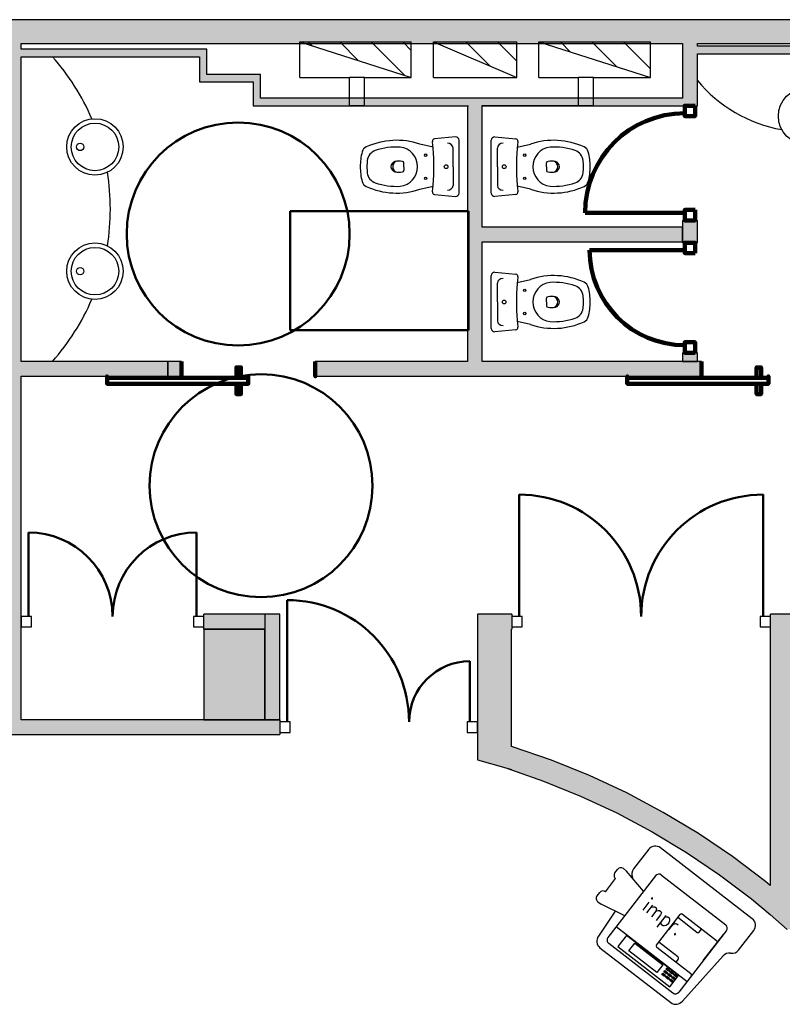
# Model space of a CAD drawing. Header units: metres. Extents: x -1 to 461, y -6 to 31.
# Tile 6 of 25: x 404.43 to 409.56, y 21.61 to 28.23. Entities that reach past the tile are written whole.
import ezdxf

# ---------------------------------------------------------------- set-up
doc = ezdxf.new("R2010")
doc.units = ezdxf.units.M
doc.linetypes.add('CONTINUA', pattern=[0])
doc.linetypes.add('VERDECKT', pattern=[9.525, 6.35, -3.175])
for name, color, linetype, lineweight in [('3D P3 MURS', 7, 'CONTINUA', 25), ('3D P3 MURS NOUS', 7, 'CONTINUA', 25), ('3D P3 PILAR', 7, 'CONTINUA', 25), ('P3 ESCALES 2D', 7, 'CONTINUA', 25), ('P3 MOBLES', 7, 'CONTINUA', 25)]:
    doc.layers.add(name, color=color, linetype=linetype, lineweight=lineweight)
doc.styles.add('SIMPLEX', font='simplex_.ttf')
pattern_1 = [(135, (0, 0), (-0.21213203, -0.21213203), []), (135, (-0.10607, -0.10607), (-0.21213203, -0.21213203), [])]

msp = doc.modelspace()

# ---------------------------------------------------------------- hatches: boundary and pattern name
at = {"layer": '3D P3 MURS', "linetype": 'CONTINUA', "lineweight": 18, "true_color": 0xa0a0a0, "transparency": 33554687}
for points in [[(426.8464, 28.2282), (401.2904, 28.2282), (401.2587, 28.0682), (426.8132, 28.0682)], [(404.437, 23.5195), (404.437, 28.0682), (404.337, 28.0682), (404.337, 23.4217), (404.341, 23.4217), (404.341, 23.5195)], [(404.437, 27.9795), (405.637, 27.9795), (405.637, 28.0295), (404.437, 28.0295)], [(405.637, 28.0295), (405.637, 27.8595), (405.687, 27.8595), (405.687, 28.0295)], [(408.987, 27.6495), (408.987, 28.0682), (408.887, 28.0682), (408.887, 27.6995), (408.8875, 27.6995), (408.8875, 27.6495)], [(408.987, 27.9995), (410.453, 27.9995), (410.453, 28.0495), (408.987, 28.0495)], [(405.637, 27.8095), (405.997, 27.8095), (405.997, 27.8595), (405.637, 27.8595)], [(405.997, 27.8595), (405.997, 27.6995), (406.047, 27.6995), (406.047, 27.8595)], [(405.997, 27.6495), (408.8875, 27.6495), (408.8875, 27.6995), (405.997, 27.6995)], [(407.4397, 27.6495), (407.4397, 25.9295), (407.5397, 25.9295), (407.5397, 27.6495)], [(407.5397, 26.7335), (408.8875, 26.7335), (408.8875, 26.8335), (407.5397, 26.8335)], [(404.437, 25.8295), (405.4245, 25.8295), (405.4245, 25.9295), (404.437, 25.9295)], [(406.4152, 25.8295), (409.0154, 25.8295), (409.0154, 25.9295), (406.4152, 25.9295)], [(406.077, 24.2295), (405.667, 24.2295), (405.667, 24.1295), (406.077, 24.1295)], [(406.177, 23.5195), (406.177, 24.2295), (406.077, 24.2295), (406.077, 23.5195)], [(407.737, 23.1838), (407.737, 24.2295), (407.507, 24.2295), (407.507, 23.2499)], [(407.737, 24.2295), (407.737, 24.1295), (407.7387, 24.1295), (407.7387, 24.2295)], [(409.747, 24.2295), (409.4785, 24.2295), (409.4785, 24.1295), (409.747, 24.1295)], [(409.747, 22.1096), (409.747, 24.1295), (409.477, 24.1295), (409.477, 22.2094), (409.5919, 22.1096)], [(404.341, 23.4195), (406.177, 23.4195), (406.177, 23.5195), (404.341, 23.5195)], [(407.737, 23.1838), (407.6974, 23.1952), (407.9518, 23.1074), (408.2014, 23.0065), (408.4453, 22.8926), (408.6829, 22.7661), (408.9136, 22.6274), (409.1367, 22.4768), (409.3516, 22.3147), (409.477, 22.2094), (409.477, 22.4053), (409.445, 22.4321), (409.2239, 22.5989), (408.9943, 22.7539), (408.7569, 22.8967), (408.5123, 23.0269), (408.2613, 23.1441), (408.0045, 23.248), (407.7425, 23.3383), (407.737, 23.3399)]]:
    msp.add_hatch(color=253, dxfattribs=at).paths.add_polyline_path(points)
at = {"layer": '3D P3 MURS NOUS', "linetype": 'CONTINUA', "lineweight": 18, "true_color": 0xa0a0a0, "transparency": 33554687}
for points in [[(408.987, 26.7284), (408.987, 26.8784), (408.887, 26.8784), (408.887, 26.8335), (408.887, 26.7335), (408.887, 26.7284)], [(408.987, 25.9295), (408.987, 25.9884), (408.887, 25.9884), (408.887, 25.9295)]]:
    msp.add_hatch(color=253, dxfattribs=at).paths.add_polyline_path(points)
at = {"layer": '3D P3 MURS NOUS', "linetype": 'CONTINUA', "lineweight": 18, "transparency": 33554687}
msp.add_hatch(color=2, dxfattribs=at).paths.add_polyline_path([(405.4245, 25.8295), (405.5152, 25.8295), (405.5152, 25.9295), (405.4245, 25.9295)])
at = {"layer": '3D P3 PILAR', "linetype": 'CONTINUA', "lineweight": 18, "transparency": 33554687}
msp.add_hatch(color=9, dxfattribs=at).paths.add_polyline_path([(405.667, 23.5195), (406.077, 23.5195), (406.077, 24.1295), (405.667, 24.1295)])
at = {"layer": 'P3 ESCALES 2D', "lineweight": 25, "transparency": 33554687}
h = msp.add_hatch(dxfattribs=at)
h.set_pattern_fill('RAYADO_1', scale=0.1, angle=45, style=0, pattern_type=2)
h.set_pattern_definition(pattern_1)
h.paths.add_polyline_path([(407.0612, 27.8385), (407.0612, 28.0785), (406.3112, 28.0785)], flags=0)
h = msp.add_hatch(dxfattribs=at)
h.set_pattern_fill('RAYADO_1', scale=0.1, angle=45, style=0, pattern_type=2)
h.set_pattern_definition(pattern_1)
h.paths.add_polyline_path([(407.2112, 28.0785), (407.7712, 27.8385), (407.7712, 28.0785)], flags=0)
h = msp.add_hatch(dxfattribs=at)
h.set_pattern_fill('RAYADO_1', scale=0.1, angle=45, style=0, pattern_type=2)
h.set_pattern_definition(pattern_1)
h.paths.add_polyline_path([(407.9212, 28.0785), (408.6712, 27.8385), (408.6712, 28.0785)], flags=0)

# ---------------------------------------------------------------- linework, layer by layer
at = {"layer": '3D P3 MURS', "color": 7, "linetype": 'CONTINUA', "lineweight": 25, "transparency": 33554687}
for p, q in [((426.8464, 28.2282), (401.2904, 28.2282)), ((404.437, 28.0682), (408.887, 28.0682)), ((404.437, 28.0295), (404.437, 28.0682)), ((405.637, 28.0295), (404.437, 28.0295)), ((405.687, 28.0295), (405.637, 28.0295)), ((405.687, 27.8595), (405.687, 28.0295)), ((408.887, 28.0682), (408.887, 27.6995)), ((408.987, 28.0682), (415.777, 28.0682)), ((408.987, 28.0495), (408.987, 28.0682)), ((410.453, 28.0495), (408.987, 28.0495)), ((404.437, 27.9795), (405.637, 27.9795)), ((404.437, 25.9295), (404.437, 27.9795)), ((405.637, 27.9795), (405.637, 27.8595)), ((408.987, 27.9995), (410.453, 27.9995)), ((408.987, 27.6495), (408.987, 27.9995)), ((405.637, 27.8595), (405.637, 27.8095)), ((405.997, 27.8595), (405.687, 27.8595)), ((406.047, 27.8595), (405.997, 27.8595)), ((406.047, 27.6995), (406.047, 27.8595)), ((405.637, 27.8095), (405.997, 27.8095)), ((405.997, 27.8095), (405.997, 27.6995)), ((405.997, 27.6995), (405.997, 27.6495)), ((408.887, 27.6995), (406.047, 27.6995)), ((405.997, 27.6495), (407.4397, 27.6495)), ((407.4397, 27.6495), (407.4397, 25.9295)), ((407.5397, 27.6495), (408.8875, 27.6495)), ((407.5397, 26.8335), (407.5397, 27.6495)), ((408.8875, 27.6495), (408.987, 27.6495)), ((408.8875, 26.8335), (407.5397, 26.8335)), ((408.8875, 26.7335), (408.8875, 26.8335)), ((407.5397, 26.7335), (408.8875, 26.7335)), ((407.5397, 25.9295), (407.5397, 26.7335)), ((405.4245, 25.9295), (404.437, 25.9295)), ((405.4245, 25.8295), (405.4245, 25.9295)), ((407.4397, 25.9295), (406.4152, 25.9295)), ((406.4152, 25.9295), (406.4152, 25.8295)), ((409.0154, 25.9295), (407.5397, 25.9295)), ((409.0154, 25.8295), (409.0154, 25.9295)), ((404.437, 25.8295), (405.4245, 25.8295)), ((404.437, 24.2295), (404.437, 25.8295)), ((406.4152, 25.8295), (409.0154, 25.8295)), ((404.437, 24.1295), (404.437, 24.2295)), ((405.667, 24.1295), (405.667, 24.2295)), ((406.077, 24.2295), (405.667, 24.2295)), ((406.0905, 24.2295), (406.077, 24.2295)), ((406.077, 24.2295), (406.077, 24.1295)), ((406.177, 24.2295), (406.0905, 24.2295)), ((406.177, 23.5195), (406.177, 24.2295)), ((407.737, 24.2295), (407.507, 24.2295)), ((407.507, 24.2295), (407.507, 23.5195)), ((407.7387, 24.2295), (407.737, 24.2295)), ((407.7387, 24.2295), (407.7387, 24.1295)), ((409.4785, 24.1295), (409.4785, 24.2295)), ((409.747, 24.2295), (409.4785, 24.2295)), ((404.437, 23.5195), (404.437, 24.1295)), ((405.667, 24.1295), (406.077, 24.1295)), ((406.077, 24.1295), (406.077, 23.5195)), ((407.737, 24.1295), (407.7387, 24.1295)), ((407.737, 23.3399), (407.737, 24.1295)), ((409.4785, 24.1295), (409.477, 24.1295)), ((409.477, 24.1295), (409.477, 22.4053)), ((406.077, 23.5195), (404.437, 23.5195)), ((406.077, 23.5195), (406.177, 23.5195)), ((406.177, 23.5195), (406.077, 23.5195)), ((406.177, 23.5195), (406.177, 23.4195)), ((407.507, 23.5195), (407.507, 23.4195)), ((404.341, 23.4195), (406.177, 23.4195)), ((407.507, 23.4195), (407.507, 23.2499)), ((407.7425, 23.3383), (407.737, 23.3399)), ((408.0045, 23.248), (407.7425, 23.3383)), ((407.507, 23.2499), (407.5071, 23.2498)), ((407.5071, 23.2498), (407.6974, 23.1952)), ((408.2613, 23.1441), (408.0045, 23.248)), ((407.6974, 23.1952), (407.9518, 23.1074)), ((407.6974, 23.1952), (407.737, 23.1838)), ((408.5123, 23.0269), (408.2613, 23.1441)), ((407.9518, 23.1074), (408.2014, 23.0065)), ((408.2014, 23.0065), (408.4453, 22.8926)), ((408.7569, 22.8967), (408.5123, 23.0269)), ((408.4453, 22.8926), (408.6829, 22.7661)), ((408.9943, 22.7539), (408.7569, 22.8967)), ((408.6829, 22.7661), (408.9136, 22.6274)), ((409.2239, 22.5989), (408.9943, 22.7539)), ((408.9136, 22.6274), (409.1367, 22.4768)), ((409.445, 22.4321), (409.2239, 22.5989)), ((409.1367, 22.4768), (409.3516, 22.3147)), ((409.477, 22.4053), (409.445, 22.4321)), ((409.3516, 22.3147), (409.477, 22.2094)), ((409.477, 22.2094), (409.5919, 22.1096))]:
    msp.add_line(p, q, dxfattribs=at)
at = {"layer": '3D P3 MURS', "color": 202, "linetype": 'CONTINUA', "lineweight": 50, "transparency": 33554687}
for p, q in [((407.7887, 24.2145), (407.7887, 25.0339)), ((409.4285, 24.2145), (409.4285, 25.0339)), ((404.487, 24.2145), (404.487, 24.779)), ((405.617, 24.2145), (405.617, 24.779)), ((406.227, 23.5045), (406.227, 24.3245)), ((407.457, 23.5045), (407.457, 23.9135))]:
    msp.add_line(p, q, dxfattribs=at)
at = {"layer": '3D P3 MURS', "color": 7, "linetype": 'CONTINUA', "lineweight": 25, "transparency": 33554687}
for points in [[(404.437, 24.1445), (404.507, 24.1445), (404.507, 24.2145), (404.437, 24.2145), (404.437, 24.1445)], [(405.597, 24.1445), (405.667, 24.1445), (405.667, 24.2145), (405.597, 24.2145), (405.597, 24.1445)], [(407.7387, 24.1445), (407.8087, 24.1445), (407.8087, 24.2145), (407.7387, 24.2145), (407.7387, 24.1445)], [(409.4085, 24.1445), (409.4785, 24.1445), (409.4785, 24.2145), (409.4085, 24.2145), (409.4085, 24.1445)], [(406.177, 23.4345), (406.247, 23.4345), (406.247, 23.5045), (406.177, 23.5045), (406.177, 23.4345)], [(407.437, 23.4345), (407.507, 23.4345), (407.507, 23.5045), (407.437, 23.5045), (407.437, 23.4345)]]:
    msp.add_lwpolyline(points, close=True, dxfattribs=at)
at = {"layer": '3D P3 MURS', "color": 202, "linetype": 'CONTINUA', "lineweight": 50, "transparency": 33554687}
for centre, radius, start, end in [((407.7887, 24.2145), 0.8194, 0, 90), ((409.4285, 24.2145), 0.8194, 90, 180), ((404.487, 24.2145), 0.5645, 0, 90), ((405.617, 24.2145), 0.5645, 90, 180), ((406.227, 23.5045), 0.82, 0, 90), ((407.457, 23.5045), 0.409, 90, 180)]:
    msp.add_arc(centre, radius, start, end, dxfattribs=at)
at = {"layer": '3D P3 MURS NOUS', "color": 240, "linetype": 'CONTINUA', "lineweight": 140, "transparency": 33554687}
for p, q in [((408.902, 26.9284), (408.231, 26.9284)), ((408.902, 26.6784), (408.262, 26.6784))]:
    msp.add_line(p, q, dxfattribs=at)
at = {"layer": '3D P3 MURS NOUS', "color": 7, "linetype": 'CONTINUA', "lineweight": 25, "transparency": 33554687}
for p, q in [((408.887, 26.8784), (408.987, 26.8784)), ((408.887, 26.8784), (408.887, 26.8335)), ((408.887, 26.8335), (408.887, 26.7335)), ((408.987, 26.7284), (408.987, 26.8784)), ((408.887, 26.7335), (408.887, 26.7284)), ((408.987, 26.7284), (408.887, 26.7284)), ((408.887, 25.9884), (408.987, 25.9884)), ((408.887, 25.9884), (408.887, 25.9295)), ((408.987, 25.9295), (408.987, 25.9884)), ((405.5152, 25.9295), (405.4245, 25.9295)), ((405.4245, 25.9295), (405.4245, 25.8295)), ((405.5152, 25.9295), (405.5152, 25.8295)), ((408.887, 25.9295), (408.987, 25.9295)), ((405.4245, 25.8295), (405.5152, 25.8295))]:
    msp.add_line(p, q, dxfattribs=at)
at = {"layer": '3D P3 MURS NOUS', "color": 240, "linetype": 'CONTINUA', "lineweight": 140, "transparency": 33554687}
for points in [[(408.972, 27.6495), (408.972, 27.5795), (408.902, 27.5795), (408.902, 27.6495), (408.972, 27.6495)], [(408.972, 26.9484), (408.972, 26.8784), (408.902, 26.8784), (408.902, 26.9484), (408.972, 26.9484)], [(408.972, 26.6584), (408.972, 26.7284), (408.902, 26.7284), (408.902, 26.6584), (408.972, 26.6584)], [(408.972, 25.9884), (408.972, 26.0584), (408.902, 26.0584), (408.902, 25.9884), (408.972, 25.9884)], [(405.5152, 25.9295), (405.5152, 25.8795), (405.5152, 25.8295), (405.5152, 25.8795), (405.5152, 25.9295)], [(406.4152, 25.9295), (406.4152, 25.8795), (406.4152, 25.8295), (406.4152, 25.8795), (406.4152, 25.9295)], [(409.0154, 25.9295), (409.0154, 25.8795), (409.0154, 25.8295), (409.0154, 25.8795), (409.0154, 25.9295)], [(405.9652, 25.8195), (405.0152, 25.8195), (405.0152, 25.8295), (405.0152, 25.7795), (405.9652, 25.7795), (405.9652, 25.8295), (405.9652, 25.8195)], [(405.9152, 25.8195), (405.8852, 25.8195), (405.8852, 25.8895), (405.9152, 25.8895), (405.9152, 25.8195)], [(409.4654, 25.8195), (408.5154, 25.8195), (408.5154, 25.8295), (408.5154, 25.7795), (409.4654, 25.7795), (409.4654, 25.8295), (409.4654, 25.8195)], [(409.4154, 25.8195), (409.3854, 25.8195), (409.3854, 25.8895), (409.4154, 25.8895), (409.4154, 25.8195)], [(405.9152, 25.7795), (405.8852, 25.7795), (405.8852, 25.7095), (405.9152, 25.7095), (405.9152, 25.7795)], [(409.4154, 25.7795), (409.3854, 25.7795), (409.3854, 25.7095), (409.4154, 25.7095), (409.4154, 25.7795)]]:
    msp.add_lwpolyline(points, close=True, dxfattribs=at)
for centre, radius, start, end in [((408.902, 26.9284), 0.671, 90, 180), ((408.902, 26.6784), 0.64, 180, 270)]:
    msp.add_arc(centre, radius, start, end, dxfattribs=at)
at = {"layer": '3D P3 PILAR', "color": 7, "linetype": 'CONTINUA', "lineweight": 25, "transparency": 33554687}
for p, q in [((406.077, 24.1295), (405.667, 24.1295)), ((405.667, 24.1295), (405.667, 23.5195)), ((406.077, 23.5195), (406.077, 24.1295)), ((405.667, 23.5195), (406.077, 23.5195))]:
    msp.add_line(p, q, dxfattribs=at)
at = {"layer": 'P3 ESCALES 2D', "color": 7, "lineweight": 25, "transparency": 33554687}
for p, q in [((406.3112, 28.0785), (407.0612, 27.8385)), ((406.3112, 27.8385), (406.3112, 28.0785)), ((406.3112, 28.0785), (407.0612, 28.0785)), ((407.0612, 27.8385), (407.0612, 28.0785)), ((407.2112, 28.0785), (407.7712, 28.0785)), ((407.2112, 27.8385), (407.2112, 28.0785)), ((407.2112, 28.0785), (407.7712, 27.8385)), ((407.7712, 27.8385), (407.7712, 28.0785)), ((407.9212, 27.8385), (407.9212, 28.0785)), ((407.9212, 28.0785), (408.6712, 28.0785)), ((407.9212, 28.0785), (408.6712, 27.8385)), ((408.6712, 27.8385), (408.6712, 28.0785)), ((406.3112, 27.8385), (406.647, 27.8385)), ((406.647, 27.6495), (406.647, 27.8385)), ((406.747, 27.8385), (406.647, 27.8385)), ((406.747, 27.8385), (407.0612, 27.8385)), ((406.747, 27.6495), (406.747, 27.8385)), ((407.2112, 27.8385), (407.7712, 27.8385)), ((407.9212, 27.8385), (408.187, 27.8385)), ((408.187, 27.6495), (408.187, 27.8385)), ((408.287, 27.8385), (408.187, 27.8385)), ((408.287, 27.8385), (408.6712, 27.8385)), ((408.287, 27.6495), (408.287, 27.8385)), ((406.747, 27.6495), (406.647, 27.6495)), ((406.747, 27.6495), (407.447, 27.6495)), ((408.187, 27.6495), (407.537, 27.6495)), ((408.287, 27.6495), (408.187, 27.6495))]:
    msp.add_line(p, q, dxfattribs=at)
at = {"layer": 'P3 ESCALES 2D', "color": 7, "linetype": 'CONTINUA', "lineweight": 25, "transparency": 33554687}
for p, q in [((407.3593, 27.4393), (407.2181, 27.4261)), ((407.6247, 27.4393), (407.7659, 27.4261)), ((407.2086, 27.3708), (407.1199, 27.3916)), ((407.3427, 27.2395), (407.3427, 27.3651)), ((407.6412, 27.2395), (407.6412, 27.3651)), ((407.7754, 27.3708), (407.864, 27.3916)), ((407.0119, 27.2395), (407.0119, 27.2648)), ((407.0119, 27.2395), (407.0119, 27.2142)), ((407.3427, 27.2395), (407.3427, 27.1138)), ((407.6412, 27.2395), (407.6412, 27.1138)), ((407.9721, 27.2395), (407.9721, 27.2648)), ((407.9721, 27.2395), (407.9721, 27.2142)), ((407.1199, 27.0873), (407.2086, 27.1081)), ((407.864, 27.0873), (407.7754, 27.1081)), ((407.2181, 27.0528), (407.3593, 27.0396)), ((407.7659, 27.0528), (407.6247, 27.0396)), ((407.6247, 26.5293), (407.7659, 26.5161)), ((407.6412, 26.3295), (407.6412, 26.4551)), ((407.7754, 26.4608), (407.864, 26.4816)), ((407.6412, 26.3295), (407.6412, 26.2038)), ((407.9721, 26.3295), (407.9721, 26.3548)), ((407.9721, 26.3295), (407.9721, 26.3042)), ((407.864, 26.1773), (407.7754, 26.1981)), ((407.7659, 26.1428), (407.6247, 26.1296))]:
    msp.add_line(p, q, dxfattribs=at)
for points in [[(407.3835, 27.0608), (407.3835, 27.2395), (407.3835, 27.4181)], [(407.6005, 27.0608), (407.6005, 27.2395), (407.6005, 27.4181)], [(407.6005, 26.1508), (407.6005, 26.3295), (407.6005, 26.5081)]]:
    msp.add_lwpolyline(points, dxfattribs=at)
for centre, radius in [((409.722, 27.5795), 0.19), ((404.9336, 27.3724), 0.19), ((404.9336, 27.3724), 0.16), ((404.8336, 27.3724), 0.025), ((407.1585, 27.317), 0.008), ((407.8255, 27.317), 0.008), ((407.2964, 27.2395), 0.0125), ((407.6875, 27.2395), 0.0125), ((407.1585, 27.162), 0.008), ((407.8255, 27.162), 0.008), ((404.9336, 26.5365), 0.19), ((404.9336, 26.5365), 0.16), ((404.8336, 26.5365), 0.025), ((407.8255, 26.407), 0.008), ((407.6875, 26.3295), 0.0125), ((407.8255, 26.252), 0.008)]:
    msp.add_circle(centre, radius, dxfattribs=at)
at = {"layer": 'P3 ESCALES 2D', "color": 7, "lineweight": 25, "transparency": 33554687}
for centre, radius, start, end in [((403.495, 26.9545), 1.542, 23.17338, 41.66242), ((409.722, 28.4293), 0.955, 219.68101, 259.92644), ((403.495, 26.9545), 1.542, 350.77307, 9.22693), ((403.495, 26.9545), 1.542, 318.33758, 336.82662)]:
    msp.add_arc(centre, radius, start, end, dxfattribs=at)
at = {"layer": 'P3 ESCALES 2D', "color": 7, "linetype": 'CONTINUA', "lineweight": 25, "transparency": 33554687}
for centre, radius, start, end in [((407.2193, 27.4112), 0.015, 94.7621, 186.90366), ((407.3617, 27.4176), 0.0218, 1.3248, 96.36436), ((407.6223, 27.4176), 0.0218, 83.63564, 178.6752), ((407.7646, 27.4112), 0.015, 353.09634, 85.2379), ((406.7796, 27.3266), 0.05, 114.68252, 165.45309), ((406.964, 26.9253), 0.4916, 71.51403, 114.68252), ((406.964, 26.9253), 0.4466, 86.97911, 108.86689), ((406.9716, 27.2395), 0.1328, 276.8934, 83.1066), ((405.8013, 27.2395), 1.4134, 5.33234, 6.90366), ((405.8013, 27.2395), 1.4134, 0, 5.33234), ((407.3058, 27.3612), 0.0372, 6.0407, 91.70164), ((407.6782, 27.3612), 0.0372, 88.29836, 173.9593), ((409.1827, 27.2395), 1.4134, 174.66766, 180), ((409.1827, 27.2395), 1.4134, 173.09634, 174.66766), ((408.0199, 26.9253), 0.4916, 65.31748, 108.48597), ((408.0123, 27.2395), 0.1328, 96.8934, 263.1066), ((408.0199, 26.9253), 0.4466, 71.13311, 93.02089), ((408.2043, 27.3266), 0.05, 14.54691, 65.31748), ((407.1155, 27.2395), 0.397, 165.45309, 180), ((406.8455, 27.2723), 0.08, 108.86689, 173.07216), ((408.1385, 27.2723), 0.08, 6.92784, 71.13311), ((407.8685, 27.2395), 0.397, 0, 14.54691), ((407.1155, 27.2395), 0.397, 180, 194.54691), ((407.1155, 27.2395), 0.352, 173.07216, 180), ((407.1155, 27.2395), 0.352, 180, 186.92784), ((406.9619, 27.2395), 0.0366, 105.23137, 254.76863), ((406.9754, 27.2395), 0.0386, 105.77883, 254.22117), ((406.9771, 27.152), 0.1252, 78.58809, 101.41191), ((407.0019, 27.2648), 0.01, 0, 90), ((405.8013, 27.2395), 1.4134, 354.66766, 0), ((409.1827, 27.2395), 1.4134, 180, 185.33234), ((407.9821, 27.2648), 0.01, 90, 180), ((408.0069, 27.152), 0.1252, 78.58809, 101.41191), ((408.0086, 27.2395), 0.0386, 285.77883, 74.22117), ((408.022, 27.2395), 0.0366, 285.23137, 74.76863), ((407.8685, 27.2395), 0.352, 0, 6.92784), ((407.8685, 27.2395), 0.352, 353.07216, 0), ((407.8685, 27.2395), 0.397, 345.45309, 0), ((406.8455, 27.2067), 0.08, 186.92784, 251.13311), ((406.9771, 27.3269), 0.1252, 258.58809, 281.41191), ((407.0019, 27.2142), 0.01, 270, 0), ((407.9821, 27.2142), 0.01, 180, 270), ((408.0069, 27.3269), 0.1252, 258.58809, 281.41191), ((408.1385, 27.2067), 0.08, 288.86689, 353.07216), ((406.7796, 27.1523), 0.05, 194.54691, 245.31748), ((406.964, 27.5536), 0.4916, 245.31748, 288.48597), ((406.964, 27.5536), 0.4466, 251.13311, 273.02089), ((405.8013, 27.2395), 1.4134, 353.09634, 354.66766), ((407.3058, 27.1177), 0.0372, 268.29836, 353.9593), ((407.6782, 27.1177), 0.0372, 186.0407, 271.70164), ((409.1827, 27.2395), 1.4134, 185.33234, 186.90366), ((408.0199, 27.5536), 0.4916, 251.51403, 294.68252), ((408.0199, 27.5536), 0.4466, 266.97911, 288.86689), ((408.2043, 27.1523), 0.05, 294.68252, 345.45309), ((407.2193, 27.0678), 0.015, 173.09634, 265.2379), ((407.3617, 27.0613), 0.0218, 263.63564, 358.6752), ((407.6223, 27.0613), 0.0218, 181.3248, 276.36436), ((407.7646, 27.0678), 0.015, 274.7621, 6.90366), ((407.6223, 26.5076), 0.0218, 83.63564, 178.6752), ((407.7646, 26.5012), 0.015, 353.09634, 85.2379), ((409.1827, 26.3295), 1.4134, 173.09634, 174.66766), ((408.0199, 26.0153), 0.4916, 65.31748, 108.48597), ((407.6782, 26.4512), 0.0372, 88.29836, 173.9593), ((409.1827, 26.3295), 1.4134, 174.66766, 180), ((408.0123, 26.3295), 0.1328, 96.8934, 263.1066), ((408.0199, 26.0153), 0.4466, 71.13311, 93.02089), ((408.1385, 26.3623), 0.08, 6.92784, 71.13311), ((408.2043, 26.4166), 0.05, 14.54691, 65.31748), ((407.8685, 26.3295), 0.397, 0, 14.54691), ((407.9821, 26.3548), 0.01, 90, 180), ((408.0069, 26.242), 0.1252, 78.58809, 101.41191), ((408.0086, 26.3295), 0.0386, 285.77883, 74.22117), ((408.022, 26.3295), 0.0366, 285.23137, 74.76863), ((407.8685, 26.3295), 0.352, 0, 6.92784), ((409.1827, 26.3295), 1.4134, 180, 185.33234), ((407.9821, 26.3042), 0.01, 180, 270), ((408.0069, 26.4169), 0.1252, 258.58809, 281.41191), ((407.8685, 26.3295), 0.352, 353.07216, 0), ((407.8685, 26.3295), 0.397, 345.45309, 0), ((408.1385, 26.2967), 0.08, 288.86689, 353.07216), ((408.2043, 26.2423), 0.05, 294.68252, 345.45309), ((407.6782, 26.2077), 0.0372, 186.0407, 271.70164), ((409.1827, 26.3295), 1.4134, 185.33234, 186.90366), ((408.0199, 26.6436), 0.4916, 251.51403, 294.68252), ((408.0199, 26.6436), 0.4466, 266.97911, 288.86689), ((407.6223, 26.1513), 0.0218, 181.3248, 276.36436), ((407.7646, 26.1578), 0.015, 274.7621, 6.90366)]:
    msp.add_arc(centre, radius, start, end, dxfattribs=at)
at = {"layer": 'P3 MOBLES', "color": 180, "transparency": 33554687}
for p, q in [((409.3564, 22.1804), (408.7386, 22.6582)), ((408.6603, 22.6482), (408.5579, 22.5158)), ((408.4888, 22.518), (408.5109, 22.501)), ((408.7059, 22.47), (408.3851, 22.0552)), ((408.4319, 22.49), (408.4497, 22.513)), ((408.6255, 22.366), (408.5109, 22.501)), ((408.745, 22.475), (409.1775, 22.1406)), ((408.3686, 22.3626), (408.4369, 22.4508)), ((408.4369, 22.4508), (408.4369, 22.4508)), ((408.3117, 22.3345), (408.3295, 22.3576)), ((408.3686, 22.3626), (408.3686, 22.3626)), ((408.3167, 22.2954), (408.3387, 22.2783)), ((408.4982, 22.2014), (408.3387, 22.2783)), ((408.4329, 22.2329), (408.3214, 22.064)), ((408.712, 22.0038), (408.8706, 22.2087)), ((408.9831, 22.0894), (408.8549, 22.1886)), ((409.1157, 22.0333), (408.8862, 22.2107)), ((408.4416, 22.1283), (408.9182, 21.7597)), ((408.51, 22.0694), (408.4513, 21.9935)), ((408.8595, 21.7992), (408.51, 22.0694)), ((409.1825, 22.1015), (408.8617, 21.6866)), ((408.9988, 22.0914), (409.0144, 22.1116)), ((409.0262, 21.8993), (409.1627, 22.0758)), ((409.264, 21.9698), (409.3664, 22.1022)), ((408.3901, 22.0161), (408.8226, 21.6816)), ((408.4513, 21.9935), (408.8008, 21.7233)), ((408.5254, 21.9658), (408.5656, 22.0178)), ((408.5656, 22.0178), (408.7553, 21.8711)), ((408.9435, 21.8106), (408.714, 21.9881)), ((408.8558, 21.9248), (408.7276, 22.0239)), ((408.3314, 21.9858), (408.808, 21.6172)), ((408.7151, 21.8191), (408.5254, 21.9658)), ((408.8863, 21.6272), (409.16, 21.9312)), ((408.7553, 21.8711), (408.7151, 21.8191)), ((408.8578, 21.9092), (408.8422, 21.889)), ((408.7485, 21.8063), (408.7553, 21.8151)), ((408.7661, 21.7927), (408.7485, 21.8063)), ((408.7553, 21.8151), (408.773, 21.8015)), ((408.7621, 21.824), (408.769, 21.8328)), ((408.7798, 21.8103), (408.7621, 21.824)), ((408.773, 21.8015), (408.7661, 21.7927)), ((408.769, 21.8328), (408.7866, 21.8191)), ((408.775, 21.7858), (408.7818, 21.7947)), ((408.7758, 21.8416), (408.7826, 21.8504)), ((408.7934, 21.828), (408.7758, 21.8416)), ((408.7866, 21.8191), (408.7798, 21.8103)), ((408.7818, 21.7947), (408.7994, 21.781)), ((408.7826, 21.8504), (408.8003, 21.8368)), ((408.7886, 21.8035), (408.7954, 21.8123)), ((408.8063, 21.7898), (408.7886, 21.8035)), ((408.8003, 21.8368), (408.7934, 21.828)), ((408.7954, 21.8123), (408.8131, 21.7987)), ((408.8008, 21.7233), (408.8595, 21.7992)), ((408.8023, 21.8211), (408.8091, 21.83)), ((408.8199, 21.8075), (408.8023, 21.8211)), ((408.8131, 21.7987), (408.8063, 21.7898)), ((408.8091, 21.83), (408.8267, 21.8163)), ((408.8151, 21.783), (408.8219, 21.7918)), ((408.8267, 21.8163), (408.8199, 21.8075)), ((408.8219, 21.7918), (408.8396, 21.7782)), ((408.8287, 21.8007), (408.8356, 21.8095)), ((408.8464, 21.787), (408.8287, 21.8007)), ((408.8356, 21.8095), (408.8532, 21.7958)), ((408.8532, 21.7958), (408.8464, 21.787)), ((408.7926, 21.7722), (408.775, 21.7858)), ((408.7994, 21.781), (408.7926, 21.7722)), ((408.8014, 21.7654), (408.8083, 21.7742)), ((408.8191, 21.7517), (408.8014, 21.7654)), ((408.8083, 21.7742), (408.8259, 21.7605)), ((408.8328, 21.7694), (408.8151, 21.783)), ((408.8259, 21.7605), (408.8191, 21.7517)), ((408.8396, 21.7782), (408.8328, 21.7694))]:
    msp.add_line(p, q, dxfattribs=at)
at = {"layer": 'P3 MOBLES', "color": 202, "linetype": 'VERDECKT', "lineweight": 50, "transparency": 33554687}
msp.add_lwpolyline([(407.447, 26.9408), (406.247, 26.9408), (406.247, 26.1408), (407.447, 26.1408), (407.447, 26.9408)], close=True, dxfattribs=at)
for centre in [(405.8969, 26.7869), (406.0514, 25.0936)]:
    msp.add_circle(centre, 0.75, dxfattribs=at)
at = {"layer": 'P3 MOBLES', "color": 180, "transparency": 33554687}
for centre, radius, start, end in [((408.7045, 22.6141), 0.0558, 52.28402, 142.28402), ((408.4718, 22.496), 0.0279, 52.28402, 142.28402), ((408.454, 22.4729), 0.0279, 142.28402, 232.28402), ((408.6021, 22.4817), 0.0558, 142.28402, 204.0667), ((408.5002, 22.4362), 0.0558, 14.2266, 24.0667), ((408.728, 22.453), 0.0279, 52.28402, 142.28402), ((408.3337, 22.3175), 0.0279, 142.28402, 232.28402), ((408.3516, 22.3405), 0.0279, 52.28402, 142.28402), ((408.8794, 22.2019), 0.0112, 52.28402, 142.28402), ((409.1605, 22.1185), 0.0279, 322.28402, 52.28402), ((409.3223, 22.1363), 0.0558, 322.28402, 52.28402), ((408.3655, 22.0299), 0.0558, 142.28402, 232.28402), ((408.4072, 22.0382), 0.0279, 142.28402, 232.28402), ((408.9899, 22.0983), 0.0112, 232.28402, 322.28402), ((408.7209, 21.9969), 0.0112, 142.28402, 232.28402), ((409.1225, 22.0421), 0.0112, 232.28402, 322.28402), ((408.849, 21.916), 0.0112, 322.28402, 52.28402), ((409.2015, 21.8938), 0.0558, 80.50135, 137.99487), ((409.2199, 22.0039), 0.0558, 260.50135, 322.28402), ((408.9367, 21.8018), 0.0112, 322.28402, 52.28402), ((408.8397, 21.7037), 0.0279, 232.28402, 322.28402), ((408.8421, 21.6613), 0.0558, 232.28402, 322.28402)]:
    msp.add_arc(centre, radius, start, end, dxfattribs=at)

# ---------------------------------------------------------------- texts
at = {"layer": 'P3 MOBLES', "transparency": 33554687, "insert": (408.7081, 22.1286), "char_height": 0.1, "width": 0.402252, "attachment_point": 8, "rotation": 322.28402, "style": 'SIMPLEX'}
msp.add_mtext('\\W0.89;impr.', dxfattribs=at)

doc.saveas('drawing.dxf')
